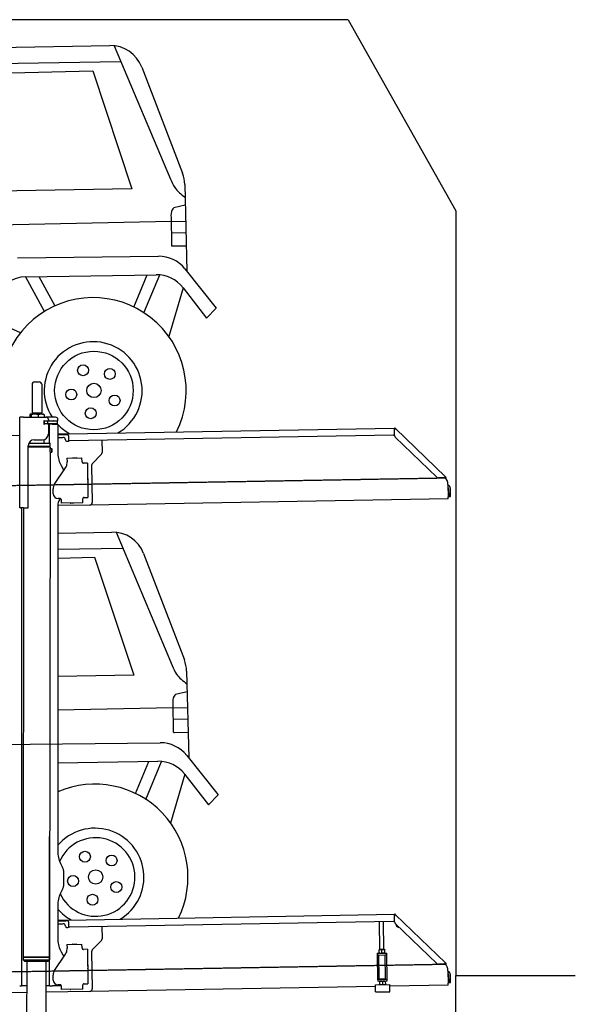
# Model space of a CAD drawing. Header units: millimetres. Extents: x 1073 to 6773, y 5891 to 12116.
# Tile 4 of 4: x 4448 to 6773, y 7995 to 12116. Entities that reach past the tile are written whole.
import ezdxf

# ---------------------------------------------------------------- set-up
doc = ezdxf.new("R2010")
doc.units = ezdxf.units.MM
doc.linetypes.add('GEN3', pattern=[6.25, 5, -1.25])
doc.layers.get('0').update_dxf_attribs({"lineweight": 25})
doc.layers.add('3', color=6, linetype='GEN3', lineweight=25)
doc.layers.add('AM_0', color=7, linetype='Continuous', lineweight=25)
doc.layers.add('Car', color=10, linetype='Continuous')

msp = doc.modelspace()

# ---------------------------------------------------------------- linework, layer by layer
for p, q in [((5822.8, 12115.9), (2672.8, 12115.9)), ((6272.8, 11315.9), (6272.8, 8115.9)), ((4509.6, 10600), (4529.6, 10600)), ((4499.6, 10590), (4499.6, 10470)), ((4539.6, 10590), (4539.6, 10470)), ((4499.6, 10470), (4539.6, 10470)), ((4501.6, 10465), (4501.6, 10470)), ((4537.6, 10465), (4537.6, 10470)), ((4447.6, 10072.5), (4447.6, 10452.5)), ((4463.6, 10452.5), (4447.6, 10452.5)), ((4447.6, 10072.5), (4447.6, 10452.5)), ((4463.6, 10452.5), (4557.6, 10452.5)), ((4489.6, 10462.5), (4489.6, 10452.5)), ((4492.1, 10465), (4491.6, 10464.7)), ((4492.5, 10465), (4492.1, 10465)), ((4510.3, 10465), (4492.5, 10465)), ((4495.4, 10462.5), (4495.4, 10452.5)), ((4537.4, 10465), (4510.3, 10465)), ((4525.3, 10462.5), (4525.3, 10452.5)), ((4547.1, 10465), (4537.4, 10465)), ((4547.1, 10465), (4547.5, 10464.7)), ((4550.6, 10436), (4548.7, 10436)), ((4549.5, 10462.5), (4549.5, 10452.5)), ((4549.6, 10426.6), (4549.6, 10433.8)), ((4550.6, 10436), (4551.6, 10436)), ((4550.6, 10436), (4550.6, 10424)), ((4564.6, 10436), (4551.6, 10436)), ((4552.2, 10436.5), (4564.6, 10436.5)), ((4597.6, 10452.5), (4557.6, 10452.5)), ((4564.6, 10436), (4565.6, 10436)), ((4567.7, 10436), (4565.6, 10436)), ((4565.6, 10424), (4565.6, 10436)), ((4567.6, 10442.5), (4567.6, 10439.5)), ((4603.4, 10436), (4567.7, 10436)), ((4592.2, 10436.5), (4604.6, 10436.5)), ((4603.4, 10436), (4605.6, 10436)), ((4605.6, 10424), (4605.6, 10436)), ((4607.6, 10439.5), (4607.6, 10442.5)), ((4548.7, 10424), (4548.6, 10424)), ((4550.6, 10424), (4548.7, 10424)), ((4551.6, 10424), (4550.6, 10424)), ((4552.2, 10424), (4551.6, 10424)), ((4564.6, 10424), (4552.2, 10424)), ((4565.6, 10424), (4564.6, 10424)), ((4565.6, 10424), (4567.7, 10424)), ((4567.6, 10421), (4567.6, 10382.5)), ((4603.4, 10424), (4567.7, 10424)), ((4572.6, 10343.9), (4572.6, 10422.5)), ((4584.6, 10422.5), (4572.6, 10422.5)), ((4584.6, 10422.5), (4606.6, 10422.5)), ((4605.6, 10424), (4603.4, 10424)), ((4607.6, 10421.5), (4607.6, 10299.5)), ((4651, 10383), (6015.8, 10406.8)), ((6017, 10408.5), (6015.6, 10407.1)), ((6017.4, 10405.4), (6015.6, 10407.1)), ((6016.1, 10375.9), (6015.7, 10398.4)), ((6016, 10400), (6015.8, 10406.8)), ((6017, 10408.5), (6018.8, 10406.8)), ((6018.9, 10403.9), (6017.4, 10405.4)), ((6018.8, 10406.8), (6020.3, 10405.3)), ((6018.9, 10403.9), (6019.2, 10404.3)), ((6019.2, 10404.3), (6020.3, 10405.3)), ((6020.3, 10405.3), (6229.5, 10203.3)), ((4447.6, 10375.5), (4396.2, 10374.6)), ((4486.4, 10344), (4574.6, 10343.9)), ((4489.6, 10344), (4489.6, 10348.7)), ((4508.6, 10357.5), (4542.6, 10357.5)), ((4549.6, 10343.9), (4549.6, 10358.5)), ((4574.5, 10330.6), (4574.6, 10343.9)), ((4607.6, 10382.3), (4641, 10382.8)), ((4641.1, 10378.8), (4607.6, 10378.3)), ((4607.6, 10367.2), (4628.8, 10367.6)), ((4639, 10357.8), (4639, 10356.8)), ((4641, 10382.8), (4651, 10383)), ((4651.1, 10379), (4641.1, 10378.8)), ((4644.1, 10351.9), (4649.1, 10352)), ((4651.2, 10375), (4651, 10383)), ((4651.2, 10375), (4651.5, 10358)), ((6011.4, 10376.8), (4656.6, 10353.1)), ((4791.5, 10355.5), (4792.4, 10304.6)), ((6193, 10201), (6019.2, 10368.9)), ((4483.6, 10075.5), (4483.6, 10332.5)), ((4483.6, 10075.5), (4483.6, 10332.5)), ((4483.6, 10330.8), (4574.5, 10330.6)), ((4483.6, 10329), (4571.5, 10328.9)), ((4571.5, 10328.9), (4483.6, 10329)), ((4574.5, 10327.2), (4483.6, 10327.3)), ((4571.5, 10328.9), (4574.5, 10330.6)), ((4571.5, 10328.9), (4574.5, 10327.2)), ((4574.5, 10306.4), (4571.8, 8191.9)), ((4572.6, 10328.3), (4572.6, 10329.5)), ((4574.5, 10327.2), (4574.5, 10321.4)), ((4574.5, 10321.4), (4581.5, 10321.4)), ((4574.5, 10306.4), (4581.5, 10306.4)), ((4581.5, 10306.4), (4581.5, 10321.4)), ((4582.5, 10320.4), (4581.5, 10321.4)), ((4582.5, 10307.4), (4581.5, 10306.4)), ((4582.5, 10320.4), (4582.5, 10307.4)), ((4645.3, 10280.9), (4708.3, 10282)), ((4645.3, 10280.9), (4645.6, 10264.9)), ((4645.7, 10260.7), (4645.6, 10264.9)), ((4669.8, 10281.8), (4683.8, 10282.1)), ((4708.6, 10266), (4708.3, 10282)), ((4708.6, 10266), (4708.6, 10265)), ((4789.6, 10297.5), (4751.2, 10257.7)), ((4593.6, 10172.1), (4639.7, 10240.5)), ((4621, 10249.5), (4632.4, 10229.7)), ((4713.7, 10260.1), (4714.7, 10260.1)), ((4730.7, 10260.4), (4714.7, 10260.1)), ((4730.7, 10260.4), (4733.2, 10116.4)), ((4748.4, 10250.5), (4751.1, 10094.7)), ((4732.3, 10195.4), (4732.6, 10181.4)), ((6222.7, 10198.5), (6200.2, 10198.1)), ((6228.5, 10202.3), (6228.1, 10201.9)), ((6229.6, 10200.4), (6228.1, 10201.9)), ((6229.5, 10203.3), (6228.5, 10202.3)), ((6229.5, 10203.3), (6231, 10201.9)), ((6231.4, 10198.7), (6229.6, 10200.4)), ((6231, 10201.9), (6232.8, 10200.1)), ((6231.4, 10198.7), (6232.8, 10200.1)), ((4587.9, 10131.9), (4587.6, 10151.9)), ((6240, 10170), (6240.9, 10118.7)), ((6242.3, 10153.2), (6242.9, 10120.8)), ((6250.9, 10121), (6250.3, 10153.3)), ((4616.3, 10112.4), (4608.3, 10112.2)), ((4621.4, 10107.5), (4621.6, 10092.5)), ((4711.3, 10111), (4711.3, 10110)), ((4711.6, 10094), (4711.3, 10110)), ((4717.2, 10116.1), (4716.2, 10116.1)), ((4717.2, 10116.1), (4733.2, 10116.4)), ((6241, 10110.7), (4741.3, 10084.5)), ((6241, 10110.7), (6240.9, 10118.7)), ((6242.9, 10120.8), (6250.9, 10121)), ((4463.6, 10072.5), (4447.6, 10072.5)), ((4463.6, 10072.5), (4447.6, 10072.5)), ((4455.6, 10069.5), (4455.6, 10072.5)), ((4455.6, 10069.5), (4455.6, 10072.5)), ((4455.6, 10069.5), (4455.6, 8072.5)), ((4464.1, 10072.5), (4461.8, 8192.1)), ((4463.6, 10072.5), (4480.6, 10072.5)), ((4463.6, 10072.5), (4480.6, 10072.5)), ((4607.6, 10089.5), (4607.6, 8629.1)), ((4741.3, 10084.5), (4607.6, 10082.2)), ((4711.6, 10094), (4621.6, 10092.5)), ((4673.6, 10092.9), (4659.6, 10092.6)), ((4572.6, 8072.5), (4572.6, 8697)), ((4621, 8579.1), (4627.2, 8568.3)), ((4630.6, 8555.8), (4630.6, 8489.2)), ((4627.2, 8476.7), (4621, 8465.8)), ((4607.6, 8415.8), (4607.6, 8264.5)), ((4651, 8348), (6015.8, 8371.8)), ((6017, 8373.5), (6015.6, 8372.1)), ((6017.4, 8370.4), (6015.6, 8372.1)), ((6016, 8365), (6015.8, 8371.8)), ((6017, 8373.5), (6018.8, 8371.8)), ((6018.9, 8368.9), (6017.4, 8370.4)), ((6018.8, 8371.8), (6020.3, 8370.3)), ((6018.9, 8368.9), (6019.2, 8369.3)), ((6019.2, 8369.3), (6020.3, 8370.3)), ((6020.3, 8370.3), (6229.5, 8168.3)), ((4607.6, 8347.3), (4641, 8347.8)), ((4641.1, 8343.8), (4607.6, 8343.3)), ((4607.6, 8332.2), (4628.8, 8332.6)), ((4641, 8347.8), (4651, 8348)), ((4651.1, 8344), (4641.1, 8343.8)), ((4651.2, 8340), (4651, 8348)), ((4651.2, 8340), (4651.5, 8323)), ((6011.4, 8341.8), (4656.6, 8318.1)), ((5955.4, 8224.1), (5953.4, 8340.7)), ((5971.4, 8224.3), (5969.4, 8341)), ((6016.1, 8340.9), (6015.7, 8363.4)), ((6193, 8166), (6019.2, 8333.9)), ((4639, 8322.8), (4639, 8321.8)), ((4644.1, 8316.9), (4649.1, 8317)), ((4791.5, 8320.5), (4792.4, 8269.6)), ((4645.3, 8245.9), (4708.3, 8247)), ((4645.3, 8245.9), (4645.6, 8229.9)), ((4669.8, 8246.8), (4683.8, 8247.1)), ((4708.6, 8231), (4708.3, 8247)), ((4789.6, 8262.5), (4751.2, 8222.7)), ((4593.6, 8137.1), (4639.7, 8205.5)), ((4621, 8214.5), (4632.4, 8194.7)), ((4645.7, 8225.7), (4645.6, 8229.9)), ((4708.6, 8231), (4708.6, 8230)), ((4713.7, 8225.1), (4714.7, 8225.1)), ((4730.7, 8225.4), (4714.7, 8225.1)), ((4730.7, 8225.4), (4733.2, 8081.4)), ((4748.4, 8215.5), (4751.1, 8059.7)), ((5943.7, 8209), (5948.7, 8209.1)), ((5943.7, 8209), (5943.8, 8201.1)), ((5948.8, 8201.1), (5943.8, 8201.1)), ((5943.8, 8201.1), (5943.9, 8193.1)), ((5948.7, 8209.1), (5978.7, 8209.7)), ((5948.8, 8201.1), (5978.8, 8201.7)), ((5952.1, 8101.2), (5950.4, 8201.2)), ((5952.2, 8224), (5951.4, 8223.6)), ((5951.6, 8210.7), (5951.4, 8222.5)), ((5952.4, 8209.2), (5951.7, 8209.6)), ((5974.7, 8224.4), (5952.2, 8224)), ((5963.6, 8210.9), (5963.4, 8222.7)), ((5974.7, 8224.4), (5975.4, 8224)), ((5974.9, 8209.6), (5975.7, 8210)), ((5975.6, 8211.1), (5975.4, 8222.9)), ((5979, 8101.6), (5977.3, 8201.6)), ((5978.7, 8209.7), (5983.7, 8209.7)), ((5983.8, 8201.7), (5978.8, 8201.7)), ((5983.8, 8201.7), (5983.7, 8209.7)), ((5983.9, 8193.7), (5983.8, 8201.7)), ((4571.8, 8191.9), (4461.8, 8192.1)), ((4461.8, 8192.1), (4571.8, 8191.9)), ((4461.8, 8192.1), (4461.8, 8181.1)), ((4461.8, 8181.1), (4571.8, 8180.9)), ((4468.8, 8174.1), (4461.8, 8181.1)), ((4564.8, 8173.9), (4468.8, 8174.1)), ((4477.1, 8174), (4474.2, 6154)), ((4557.1, 8173.9), (4554.2, 6154)), ((4564.8, 8173.9), (4571.8, 8180.9)), ((4571.8, 8191.9), (4571.8, 8180.9)), ((4732.3, 8160.4), (4732.6, 8146.4)), ((5943.9, 8193.1), (5945.4, 8108.1)), ((5985.4, 8108.8), (5983.9, 8193.7)), ((6222.7, 8163.5), (6200.2, 8163.1)), ((6228.5, 8167.3), (6228.1, 8166.9)), ((6229.6, 8165.4), (6228.1, 8166.9)), ((6229.5, 8168.3), (6228.5, 8167.3)), ((6229.5, 8168.3), (6231, 8166.9)), ((6231.4, 8163.7), (6229.6, 8165.4)), ((6231, 8166.9), (6232.8, 8165.1)), ((6231.4, 8163.7), (6232.8, 8165.1)), ((6240, 8135), (6240.9, 8083.7)), ((6242.3, 8118.2), (6242.9, 8085.8)), ((6250.9, 8086), (6250.3, 8118.3)), ((4455.6, 8097.5), (4455.6, 8072.5)), ((4587.9, 8096.9), (4587.6, 8116.9)), ((4616.3, 8077.4), (4608.3, 8077.2)), ((4717.2, 8081.1), (4716.2, 8081.1)), ((4717.2, 8081.1), (4733.2, 8081.4)), ((5936, 8077.1), (5996, 8078.1)), ((5936.5, 8047.1), (5936, 8077.1)), ((5945.4, 8108.1), (5945.6, 8100.1)), ((5945.6, 8100.1), (5950.6, 8100.2)), ((5945.6, 8100.1), (5945.7, 8092.1)), ((5950.7, 8092.2), (5945.7, 8092.1)), ((5950.6, 8100.2), (5980.6, 8100.7)), ((5950.7, 8092.2), (5980.7, 8092.7)), ((5952.1, 8101.2), (5979, 8101.6)), ((5954.5, 8092.2), (5953.7, 8091.8)), ((5953.7, 8090.7), (5953.9, 8078.9)), ((5954.7, 8077.4), (5954, 8077.8)), ((5957.6, 8100.3), (5957.6, 8101.3)), ((5965.7, 8090.9), (5965.9, 8079.1)), ((5973.6, 8100.6), (5973.6, 8101.6)), ((5977, 8092.6), (5977.7, 8092.2)), ((5977.2, 8077.8), (5978, 8078.3)), ((5977.7, 8091.1), (5977.9, 8079.3)), ((5980.6, 8100.7), (5985.6, 8100.8)), ((5985.7, 8092.8), (5980.7, 8092.7)), ((5985.6, 8100.8), (5985.4, 8108.8)), ((5985.7, 8092.8), (5985.6, 8100.8)), ((5996.5, 8048.1), (5996, 8078.1)), ((6241, 8075.7), (6240.9, 8083.7)), ((6242.9, 8085.8), (6250.9, 8086)), ((6272.8, 6015.9), (6272.8, 8115.9)), ((6272.8, 8115.9), (6772.8, 8115.9)), ((4476.5, 8044.9), (4146.4, 8039.2)), ((4447.6, 8072.5), (4455.6, 8072.5)), ((4463.6, 8072.5), (4455.6, 8072.5)), ((4476.6, 8072.5), (4463.6, 8072.5)), ((4572.6, 8072.5), (4556.6, 8072.5)), ((4741.3, 8049.5), (4556.6, 8046.3)), ((4572.6, 8072.5), (4584.6, 8072.5)), ((4621.4, 8072.5), (4584.6, 8072.5)), ((4621.4, 8072.5), (4621.6, 8057.5)), ((4711.6, 8059), (4621.6, 8057.5)), ((4673.6, 8057.9), (4659.6, 8057.6)), ((4711.3, 8076), (4711.3, 8075)), ((4711.6, 8059), (4711.3, 8075)), ((5936.1, 8070.4), (4741.3, 8049.5)), ((5936.5, 8047.1), (5996.5, 8048.1)), ((6241, 8075.7), (5996.1, 8071.4))]:
    msp.add_line(p, q)
for centre, radius, start, end in [((4509.6, 10590), 10, 90, 180), ((4529.6, 10590), 10, 0, 90), ((4549.6, 10436.5), 1, 48.5904, 221.4096), ((4546.6, 10433.8), 3, 0, 41.4096), ((4546.6, 10426.6), 3, 318.5904, 0), ((4552.2, 10439.5), 3, 228.5904, 270), ((4557.6, 10442.5), 10, 0, 90), ((4564.6, 10439.5), 3, 270, 0), ((4589.6, 10436.5), 1, 48.5904, 210), ((4592.2, 10439.5), 3, 228.5904, 270), ((4597.6, 10442.5), 10, 0, 90), ((4604.6, 10439.5), 3, 270, 0), ((4549.6, 10424), 1, 138.5904, 311.4096), ((4552.2, 10421), 3, 90, 131.4096), ((4564.6, 10421), 3, 0, 90), ((4589.6, 10424), 1, 180, 311.4096), ((4592.2, 10421), 3, 90, 131.4096), ((4604.6, 10421), 3, 22.0009, 90), ((4606.6, 10421.5), 1, 0, 90), ((6020.7, 10398.5), 5, 129.2435, 181), ((4508.6, 10332.5), 25, 90, 180), ((4542.6, 10382.5), 25, 270, 0), ((4629, 10357.6), 10, 1, 91), ((4644, 10356.9), 5, 181, 271), ((4649, 10357), 5, 271, 327.7633), ((4656.5, 10358.1), 5, 181, 271), ((6011.3, 10381.8), 5, 271, 342.4709), ((6026.1, 10376.1), 10, 181, 226), ((4782.4, 10304.4), 10, 316, 1), ((4707.6, 10299.5), 100, 180, 210), ((4610.7, 10260), 35, 326, 1), ((4669.8, 10280.8), 1, 91, 151), ((4683.8, 10281.1), 1, 31, 91), ((4713.6, 10265.1), 5, 181, 271), ((4758.4, 10250.7), 10, 136, 181), ((4731.3, 10195.4), 1, 1, 61), ((4731.6, 10181.4), 1, 301, 1), ((6200, 10208.1), 10, 226, 271), ((6222.6, 10203.5), 5, 271, 322.7565), ((6190, 10169.1), 50, 1, 41.0686), ((4622.6, 10152.5), 35, 146, 181), ((6234.3, 10153), 16, 1, 68.9757), ((6234.3, 10153), 8, 1, 42.4096), ((4607.9, 10132.2), 20, 181, 271), ((4632.6, 10089.5), 25, 120.6872, 180), ((4616.4, 10107.4), 5, 12.537, 91), ((4716.3, 10111.1), 5, 91, 181), ((4480.6, 10075.5), 3, 270, 0), ((4480.6, 10075.5), 3, 270, 0), ((4659.6, 10093.6), 1, 211, 271), ((4673.6, 10093.9), 1, 271, 331), ((4741.1, 10094.5), 10, 271, 1), ((4571.6, 8673.5), 2, 60, 61.1039), ((4571.6, 8651.5), 2, 297.616, 300), ((4707.6, 8629.1), 100, 180, 210), ((4605.6, 8555.8), 25, 0, 30), ((4605.6, 8489.2), 25, 330, 0), ((4707.6, 8415.8), 100, 150, 180), ((6020.7, 8363.5), 5, 129.2435, 181), ((4629, 8322.6), 10, 1, 91), ((6011.3, 8346.8), 5, 271, 342.4709), ((6026.1, 8341.1), 10, 181, 226), ((6035.1, 8329.7), 12.5, 175.968, 276.032), ((4644, 8321.9), 5, 181, 271), ((4649, 8322), 5, 271, 327.7633), ((4656.5, 8323.1), 5, 181, 271), ((4707.6, 8264.5), 100, 180, 210), ((4669.8, 8245.8), 1, 91, 151), ((4683.8, 8246.1), 1, 31, 91), ((4782.4, 8269.4), 10, 316, 1), ((4571.6, 8223.5), 2, 60, 82.1586), ((4610.7, 8225), 35, 326, 1), ((4713.6, 8230.1), 5, 181, 271), ((4758.4, 8215.7), 10, 136, 181), ((4571.6, 8201.5), 2, 276.6849, 300), ((4731.3, 8160.4), 1, 1, 61), ((6200, 8173.1), 10, 226, 271), ((6222.6, 8168.5), 5, 271, 322.7565), ((6190, 8134.1), 50, 1, 41.0686), ((4622.6, 8117.5), 35, 146, 181), ((4731.6, 8146.4), 1, 301, 1), ((6234.3, 8118), 16, 1, 68.9757), ((6234.3, 8118), 8, 1, 42.4096), ((4607.9, 8097.2), 20, 181, 271), ((4616.4, 8072.4), 5, 12.537, 91), ((4716.3, 8076.1), 5, 91, 181), ((4659.6, 8058.6), 1, 211, 271), ((4673.6, 8058.9), 1, 271, 331), ((4741.1, 8059.5), 10, 271, 1)]:
    msp.add_arc(centre, radius, start, end)
for points, weights in [([(4492.5, 10465), (4491.2, 10465), (4489.6, 10462.5)], [1, 1.0379548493, 1]), ([(4495.4, 10462.5), (4493.9, 10465), (4492.5, 10465)], [1, 1.0379548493, 1]), ([(4510.3, 10465), (4503.4, 10465), (4495.4, 10462.5)], [1, 1.0379548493, 1]), ([(4525.3, 10462.5), (4517.3, 10465), (4510.3, 10465)], [1, 1.0379548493, 1]), ([(4537.4, 10465), (4531.8, 10465), (4525.3, 10462.5)], [1, 1.0379548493, 1]), ([(4549.5, 10462.5), (4543, 10465), (4537.4, 10465)], [1, 1.0379548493, 1]), ([(4547.5, 10464.7), (4548.4, 10464.2), (4549.5, 10462.5)], [1.01682908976, 1.02536255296, 1]), ([(5963.4, 8222.7), (5957.4, 8224.6), (5951.4, 8222.5)], [1, 1.15470053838, 1]), ([(5951.4, 8222.5), (5951.4, 8223.6), (5951.4, 8223.6)], [1, 1.07735026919, 1.07735026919]), ([(5951.6, 8210.7), (5957.7, 8208.8), (5963.6, 8210.9)], [1, 1.15470053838, 1]), ([(5951.7, 8209.6), (5951.7, 8209.6), (5951.6, 8210.7)], [1.07735026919, 1.07735026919, 1]), ([(5975.4, 8222.9), (5969.4, 8224.8), (5963.4, 8222.7)], [1, 1.15470053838, 1]), ([(5963.6, 8210.9), (5969.7, 8209), (5975.6, 8211.1)], [1, 1.15470053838, 1]), ([(5975.4, 8224), (5975.4, 8224), (5975.4, 8222.9)], [1.07735026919, 1.07735026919, 1]), ([(5975.6, 8211.1), (5975.7, 8210), (5975.7, 8210)], [1, 1.07735026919, 1.07735026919]), ([(5965.7, 8090.9), (5959.7, 8092.8), (5953.7, 8090.7)], [1, 1.15470053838, 1]), ([(5953.7, 8090.7), (5953.7, 8091.8), (5953.7, 8091.8)], [1, 1.07735026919, 1.07735026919]), ([(5953.9, 8078.9), (5960, 8077), (5965.9, 8079.1)], [1, 1.15470053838, 1]), ([(5954, 8077.8), (5954, 8077.8), (5953.9, 8078.9)], [1.07735026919, 1.07735026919, 1]), ([(5977.7, 8091.1), (5971.7, 8093), (5965.7, 8090.9)], [1, 1.15470053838, 1]), ([(5965.9, 8079.1), (5972, 8077.2), (5977.9, 8079.3)], [1, 1.15470053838, 1]), ([(5977.7, 8092.2), (5977.7, 8092.2), (5977.7, 8091.1)], [1.07735026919, 1.07735026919, 1]), ([(5977.9, 8079.3), (5978, 8078.3), (5978, 8078.3)], [1, 1.07735026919, 1.07735026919])]:
    msp.add_rational_spline(points, weights, degree=2)
for points, knots in [([(6017.3, 10402.1), (6017.1, 10402.2), (6017, 10402.2), (6016.5, 10402.5), (6016.3, 10402.6), (6016.1, 10402.7), (6016, 10402.7), (6015.9, 10402.8), (6015.9, 10402.8), (6015.9, 10402.8)], [0.5739587, 0.5739587, 0.5739587, 0.5739587, 0.6092825, 0.6092825, 0.6845767, 0.6845767, 0.7347196, 0.7347196, 0.7882871, 0.7882871, 0.7882871, 0.7882871]), ([(6018.4, 10403.1), (6018.3, 10403), (6018.1, 10402.9), (6017.8, 10402.6), (6017.7, 10402.5), (6017.6, 10402.4)], [0, 0, 0, 0, 0.0561983, 0.0561983, 0.1123863, 0.1123863, 0.1123863, 0.1123863]), ([(6020.3, 10405.3), (6020.3, 10405.3), (6020.3, 10405.2), (6020.4, 10405), (6020.3, 10404.8), (6019.9, 10404.4), (6019.7, 10404.2), (6019.3, 10403.8), (6019.1, 10403.6), (6018.8, 10403.4), (6018.6, 10403.2), (6018.4, 10403.1)], [0, 0, 0, 0, 0.0783959, 0.0783959, 0.2325433, 0.2325433, 0.3832567, 0.3832567, 0.4558696, 0.4558696, 0.5284931, 0.5284931, 0.5284931, 0.5284931]), ([(6019, 10403.5), (6019, 10403.6), (6019, 10403.7), (6019, 10403.8), (6019, 10403.8), (6018.9, 10403.8), (6018.9, 10403.9), (6018.9, 10403.9)], [0.170101, 0.170101, 0.170101, 0.170101, 0.2190838, 0.2190838, 0.2443424, 0.2443424, 0.2702641, 0.2702641, 0.2702641, 0.2702641]), ([(4574.5, 10321.4), (4574.5, 10321.4), (4574.5, 10321.2), (4574.4, 10320.4), (4574.3, 10319.9), (4574.2, 10318.5), (4574.1, 10317.7), (4574, 10315.8), (4574, 10314.8), (4574, 10313.9)], [3.394726, 3.394726, 3.394726, 3.394726, 3.677618, 3.677618, 3.96051, 3.96051, 4.243406, 4.243406, 4.526301, 4.526301, 4.526301, 4.526301]), ([(4574, 10313.9), (4574, 10313), (4574, 10311.9), (4574.1, 10310.1), (4574.2, 10309.3), (4574.3, 10307.9), (4574.4, 10307.3), (4574.5, 10306.6), (4574.5, 10306.4), (4574.5, 10306.4)], [0, 0, 0, 0, 0.282896, 0.282896, 0.565791, 0.565791, 0.848683, 0.848683, 1.131575, 1.131575, 1.131575, 1.131575]), ([(6226.6, 10200.5), (6226.7, 10200.7), (6226.8, 10200.8), (6227.1, 10201.1), (6227.2, 10201.2), (6227.3, 10201.4)], [0, 0, 0, 0, 0.0559258, 0.0559258, 0.1118618, 0.1118618, 0.1118618, 0.1118618]), ([(6227.3, 10201.4), (6227.4, 10201.6), (6227.6, 10201.8), (6228, 10202.3), (6228.2, 10202.6), (6228.7, 10203.1), (6228.9, 10203.3), (6229.2, 10203.4), (6229.2, 10203.4), (6229.4, 10203.4), (6229.4, 10203.4), (6229.5, 10203.3)], [0, 0, 0, 0, 0.0765895, 0.0765895, 0.2269961, 0.2269961, 0.3763352, 0.3763352, 0.4507859, 0.4507859, 0.5253306, 0.5253306, 0.5253306, 0.5253306]), ([(6228.1, 10201.9), (6228, 10201.9), (6228, 10202), (6227.9, 10202), (6227.8, 10202), (6227.7, 10202)], [0, 0, 0, 0, 0.0395192, 0.0395192, 0.1013995, 0.1013995, 0.1013995, 0.1013995]), ([(6017.3, 8367.1), (6017.1, 8367.2), (6017, 8367.2), (6016.5, 8367.5), (6016.3, 8367.6), (6016.1, 8367.7), (6016, 8367.7), (6015.9, 8367.8), (6015.9, 8367.8), (6015.9, 8367.8)], [0.5739587, 0.5739587, 0.5739587, 0.5739587, 0.6092825, 0.6092825, 0.6845767, 0.6845767, 0.7347196, 0.7347196, 0.7882871, 0.7882871, 0.7882871, 0.7882871]), ([(6018.4, 8368.1), (6018.3, 8368), (6018.1, 8367.9), (6017.8, 8367.6), (6017.7, 8367.5), (6017.6, 8367.4)], [0, 0, 0, 0, 0.0561983, 0.0561983, 0.1123863, 0.1123863, 0.1123863, 0.1123863]), ([(6020.3, 8370.3), (6020.3, 8370.3), (6020.3, 8370.2), (6020.4, 8370), (6020.3, 8369.8), (6019.9, 8369.4), (6019.7, 8369.2), (6019.3, 8368.8), (6019.1, 8368.6), (6018.8, 8368.4), (6018.6, 8368.2), (6018.4, 8368.1)], [0, 0, 0, 0, 0.0783959, 0.0783959, 0.2325433, 0.2325433, 0.3832567, 0.3832567, 0.4558696, 0.4558696, 0.5284931, 0.5284931, 0.5284931, 0.5284931]), ([(6019, 8368.5), (6019, 8368.6), (6019, 8368.7), (6019, 8368.8), (6019, 8368.8), (6018.9, 8368.8), (6018.9, 8368.9), (6018.9, 8368.9)], [0.170101, 0.170101, 0.170101, 0.170101, 0.2190838, 0.2190838, 0.2443424, 0.2443424, 0.2702641, 0.2702641, 0.2702641, 0.2702641]), ([(6226.6, 8165.5), (6226.7, 8165.7), (6226.8, 8165.8), (6227.1, 8166.1), (6227.2, 8166.2), (6227.3, 8166.4)], [0, 0, 0, 0, 0.0559258, 0.0559258, 0.1118618, 0.1118618, 0.1118618, 0.1118618]), ([(6227.3, 8166.4), (6227.4, 8166.6), (6227.6, 8166.8), (6228, 8167.3), (6228.2, 8167.6), (6228.7, 8168.1), (6228.9, 8168.3), (6229.2, 8168.4), (6229.2, 8168.4), (6229.4, 8168.4), (6229.4, 8168.4), (6229.5, 8168.3)], [0, 0, 0, 0, 0.0765895, 0.0765895, 0.2269961, 0.2269961, 0.3763352, 0.3763352, 0.4507859, 0.4507859, 0.5253306, 0.5253306, 0.5253306, 0.5253306]), ([(6228.1, 8166.9), (6228, 8166.9), (6228, 8167), (6227.9, 8167), (6227.8, 8167), (6227.7, 8167)], [0, 0, 0, 0, 0.0395192, 0.0395192, 0.1013995, 0.1013995, 0.1013995, 0.1013995])]:
    msp.add_open_spline(points, degree=3, knots=knots)
for points in [[(4621.4, 10107.5), (4621.3, 10107.8), (4621.3, 10108.1), (4621.2, 10108.4)], [(4621.4, 8072.5), (4621.3, 8072.8), (4621.3, 8073.1), (4621.2, 8073.4)]]:
    msp.add_open_spline(points, degree=3)
at = {"layer": '3'}
for p, q in [((1175.3, 10110.3), (6230.5, 10198.5)), ((1175.3, 8075.3), (6230.4, 8163.5))]:
    msp.add_line(p, q, dxfattribs=at)
at = {"layer": 'AM_0'}
msp.add_line((5822.8, 12115.9), (6272.8, 11315.9), dxfattribs=at)
at = {"layer": 'Car'}
for p, q in [((2969, 11974.5), (4825.3, 12007.6)), ((4843.6, 12006.7), (5078.5, 11449.1)), ((3842.2, 11923.4), (4871.4, 11940.9)), ((4958.5, 11917.8), (5129.1, 11473)), ((3963.3, 11880.8), (4753.6, 11902.4)), ((4753.6, 11902.4), (4917.3, 11408.6)), ((5138.3, 11426.3), (5147.3, 11062.9)), ((4917.3, 11408.6), (3943.8, 11391.2)), ((5140.5, 11339.6), (5092.1, 11328.3)), ((5081, 11271.9), (3816.7, 11245.4)), ((5080.8, 11288.2), (5082.5, 11175.9)), ((5081, 11271.9), (5142.1, 11273.2)), ((5081.7, 11224.4), (5143.3, 11225.5)), ((5087.8, 11169.4), (5144.6, 11170)), ((4438.8, 11119.5), (5028.2, 11125.8)), ((4472.3, 11039.7), (5018.3, 11048.6)), ((4924.9, 10913.2), (4981.2, 11048)), ((4967.7, 10888.7), (5034.1, 11047.9)), ((5139.2, 11073.1), (5270.4, 10908.3)), ((4472.3, 11039.7), (4550.6, 10895.8)), ((4527.2, 11040.6), (4594.5, 10918.9)), ((5131.4, 10994.2), (5071.8, 10789.9)), ((5131.4, 10994.2), (5229.8, 10866.8)), ((5229.8, 10866.8), (5270.4, 10908.3)), ((4307.2, 10870.4), (4449.5, 10806.6)), ((4607.6, 9967.4), (4832.8, 9971.4)), ((4851.1, 9970.5), (5086, 9412.9)), ((4607.6, 9900), (4878.8, 9904.6)), ((4607.6, 9862), (4761.1, 9866.2)), ((4761.1, 9866.2), (4924.8, 9372.3)), ((4966, 9881.6), (5136.6, 9436.8)), ((4924.8, 9372.3), (4607.6, 9366.7)), ((5145.8, 9390.1), (5154.8, 9026.7)), ((5148, 9303.4), (5099.6, 9292.1)), ((5088.5, 9235.7), (4607.6, 9225.6)), ((5088.3, 9252), (5090, 9139.7)), ((5088.5, 9235.7), (5149.6, 9237)), ((5089.2, 9188.2), (5150.8, 9189.3)), ((5095.3, 9133.2), (5152.1, 9133.8)), ((3819.2, 9076.5), (5035.7, 9089.6)), ((5146.8, 9036.1), (5278, 8871.3)), ((4607.6, 9005.6), (5025.8, 9012.3)), ((4932.4, 8876.9), (4988.7, 9011.7)), ((4975.2, 8852.5), (5041.6, 9011.7)), ((5138.9, 8957.9), (5079.3, 8753.6)), ((5138.9, 8957.2), (5237.3, 8829.9)), ((5237.3, 8829.9), (5278, 8871.3))]:
    msp.add_line(p, q, dxfattribs=at)
for centre, radius in [((4758.1, 10564.1), 164.4), ((4712.9, 10648.9), 22.9), ((4824.7, 10633.3), 22.9), ((4758.1, 10564.1), 30), ((4663.5, 10547.3), 22.9), ((4844.5, 10522.1), 22.9), ((4744.8, 10469), 22.9), ((4720.4, 8612.7), 22.9), ((4832.2, 8597.1), 22.9), ((4671, 8511.1), 22.9), ((4765.6, 8527.9), 30), ((4852, 8485.9), 22.9), ((4752.3, 8432.7), 22.9)]:
    msp.add_circle(centre, radius, dxfattribs=at)
for centre, radius, start, end in [((4827.8, 11867.6), 140, 20.9887, 91.021), ((4998.4, 11422.9), 140, 1.4062, 20.9887), ((5029.7, 10985.9), 140, 38.5358, 90.6179), ((5020.6, 10908.6), 140, 37.6876, 90.9276), ((4474.5, 10899.7), 140, 90.9276, 155.4397), ((4755.2, 10563.5), 389.2, 333.6771, 208.3229), ((4755.2, 10563.5), 204.9, 300.3021, 212.8169), ((4755.2, 10563.5), 204.9, 218.3205, 218.4989), ((4755.2, 10563.5), 204.9, 222.9279, 222.964), ((4755.2, 10563.5), 204.9, 223.8807, 241.6979), ((4835.3, 9831.4), 140, 20.9887, 91.021), ((5005.9, 9386.6), 140, 1.4062, 20.9887), ((5037.2, 8949.6), 140, 38.5358, 90.6179), ((5028.1, 8872.4), 140, 37.6876, 90.9276), ((4762.7, 8527.3), 389.2, 333.9019, 113.4932), ((4762.7, 8527.3), 204.9, 301.0689, 139.2333), ((4765.6, 8527.9), 164.4, 205.2114, 156.8129), ((4762.7, 8527.3), 204.9, 220.7667, 240.9311)]:
    msp.add_arc(centre, radius, start, end, dxfattribs=at)
for points in [[(5078.5, 11449.1), (5096.6, 11413.3), (5139.7, 11372.5)], [(5092.1, 11328.3), (5086, 11320.6), (5080.8, 11288.2)], [(5082.5, 11175.9), (5083.4, 11170.1), (5087.8, 11169.4)], [(5086, 9412.9), (5104.1, 9377.1), (5147.2, 9336.3)], [(5099.6, 9292.1), (5093.5, 9284.4), (5088.3, 9252)], [(5090, 9139.7), (5090.9, 9133.8), (5095.3, 9133.2)]]:
    msp.add_spline(points, degree=3, dxfattribs=at)

doc.saveas('drawing.dxf')
